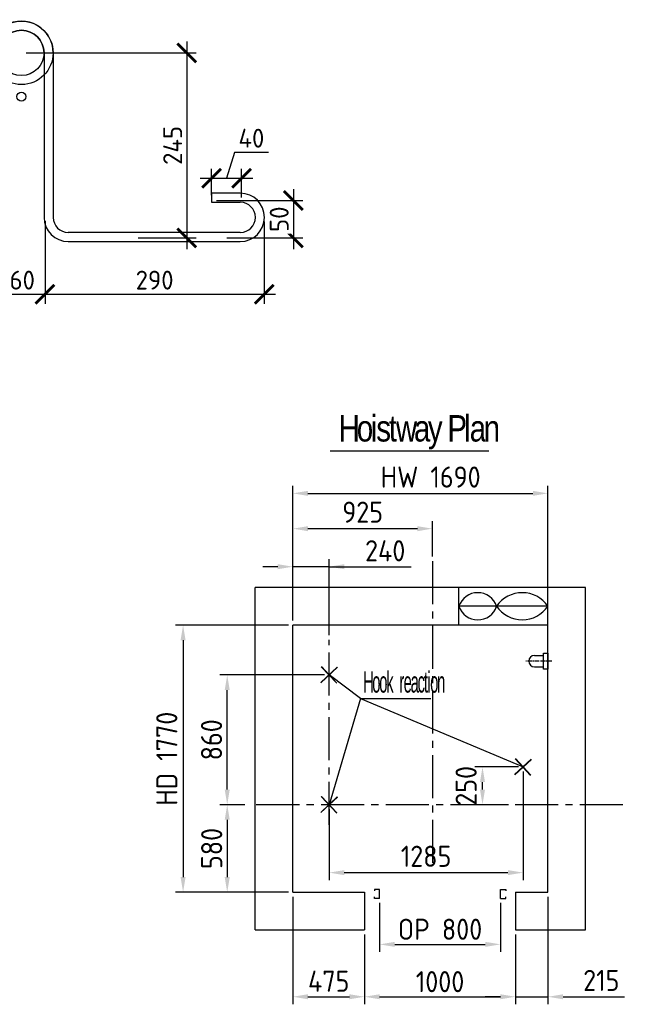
# Model space of a CAD drawing. Header units: millimetres. Extents: x 247266 to 730847, y -636031 to 10052.
# Tile 54 of 256: x 253474 to 257487, y -273600 to -267075. Entities that reach past the tile are written whole.
import ezdxf

# ---------------------------------------------------------------- set-up
doc = ezdxf.new("R2010")
doc.units = ezdxf.units.MM
doc.linetypes.add('CENTER2', pattern=[28.575, 19.05, -3.175, 3.175, -3.175])
for name, color, linetype in [('1Frame', 7, 'Continuous'), ('2CenterLine', 7, 'CENTER2'), ('5Dimension', 7, 'Continuous'), ('7Text', 7, 'Continuous'), ('РАЗМЕРЫ', 7, 'Continuous'), ('井道', 7, 'Continuous')]:
    doc.layers.add(name, color=color, linetype=linetype)
doc.layers.add('Петля', color=7, linetype='Continuous', lineweight=30)
doc.styles.add('ACGBTS', font='isocp.shx', dxfattribs={"bigfont": 'gbcbig.shx'})
doc.styles.get("Standard").update_dxf_attribs({"font": 'arial.ttf'})
doc.styles.add('ГОСТ', font='GOST_Common.ttf')
doc.dimstyles.new('40', dxfattribs={"dimscale": 40, "dimtxt": 3.5, "dimasz": 2.5, "dimexe": 1.25, "dimexo": 0.75, "dimgap": 0.75, "dimtad": 1, "dimdec": 1, "dimdsep": 46, "dimtxsty": 'ACGBTS', "dimcen": 0, "dimclrt": 2, "dimaunit": 1, "dimadec": 1, "dimazin": 2, "dimtfac": 1, "dimtdec": 1, "dimtmove": 0, "dimatfit": 0, "dimfxl": 1, "dimarcsym": 0})
doc.dimstyles.new('ГОСТ', dxfattribs={"dimscale": 0, "dimtxt": 2.5, "dimasz": 2.5, "dimexe": 1.25, "dimexo": 0.625, "dimtad": 1, "dimdec": 0, "dimtxsty": 'ГОСТ', "dimblk": 'ARCHTICK', "dimcen": 2.5, "dimdle": 1.5, "dimclrd": 256, "dimclre": 256, "dimclrt": 256, "dimadec": 0, "dimazin": 0, "dimtfac": 1, "dimtdec": 0, "dimtmove": 1, "dimatfit": 3, "dimfxl": 2, "dimtfill": 1, "dimlwd": -1, "dimarcsym": 0})

# ---------------------------------------------------------------- blocks, each defined once
blk = doc.blocks.new('петл')
at = {"layer": 'DEFPOINTS', "ltscale": 10}
for radius in [42, 30]:
    blk.add_circle((448329.1, -12654.2), radius, dxfattribs=at)
at = {"layer": 'DEFPOINTS', "ltscale": 5}
blk.add_circle((448329.1, -12712.2), 6, dxfattribs=at)
at = {"layer": 'Петля', "ltscale": 10}
for p, q in [((448287.1, -12654.2), (448287.1, -12872.2)), ((448299.1, -12654.2), (448299.1, -12872.2)), ((448359.1, -12654.2), (448359.1, -12872.2)), ((448371.1, -12654), (448371.1, -12872.2))]:
    blk.add_line(p, q, dxfattribs=at)
at = {"layer": 'Петля', "ltscale": 5}
for p, q in [((448039.1, -12892.2), (448267.1, -12892.2)), ((448619.1, -12892.2), (448391.1, -12892.2)), ((448267.1, -12904.2), (448039.1, -12904.2)), ((448391.1, -12904.2), (448619.1, -12904.2))]:
    blk.add_line(p, q, dxfattribs=at)
for points in [[(448039.1, -12840.2), (448077.1, -12840.2), (448077.1, -12852.2), (448039.1, -12852.2)], [(448619.1, -12840.2), (448581.1, -12840.2), (448581.1, -12852.2), (448619.1, -12852.2)]]:
    blk.add_lwpolyline(points, dxfattribs=at)
for centre, radius, start, end in [((448329.1, -12654.1), 42, 359.8414, 180.1586), ((448039.1, -12872.2), 32, 90, 270), ((448619.1, -12872.2), 32, 270, 90), ((448039.1, -12872.2), 20, 90, 270), ((448619.1, -12872.2), 20, 270, 90), ((448039.1, -12872.2), 32, 180, 270), ((448039.1, -12872.2), 20, 180, 270), ((448267.1, -12872.2), 20, 270, 0), ((448267.1, -12872.2), 32, 270, 0), ((448391.1, -12872.2), 32, 180, 270), ((448391.1, -12872.2), 20, 180, 270), ((448619.1, -12872.2), 20, 270, 0), ((448619.1, -12872.2), 32, 270, 0)]:
    blk.add_arc(centre, radius, start, end, dxfattribs=at)
at = {"layer": 'Петля', "ltscale": 10}
blk.add_arc((448329.1, -12654.2), 30, 0, 180, dxfattribs=at)
blk = doc.blocks.new('_ArchTick')
at = {"color": 0, "linetype": 'ByBlock', "const_width": 0.15}
blk.add_lwpolyline([(-0.5, -0.5), (0.5, 0.5)], dxfattribs=at)
blk = doc.blocks.new('*D2139')
at = {"layer": 'DEFPOINTS', "color": 0, "ltscale": 100}
for p in [(253486.2, -267295), (254228.2, -268521.3), (254581.7, -268521.3)]:
    blk.add_point(p, dxfattribs=at)
at = {"layer": 'РАЗМЕРЫ'}
blk.add_line((254581.7, -267220), (254581.7, -268596.3), dxfattribs=at)
at = {"layer": 'РАЗМЕРЫ', "lineweight": -2}
for p, q in [((253517.5, -267295), (254644.2, -267295)), ((254259.4, -268521.3), (254644.2, -268521.3))]:
    blk.add_line(p, q, dxfattribs=at)
at = {"layer": 'РАЗМЕРЫ', "ltscale": 100, "xscale": 125, "yscale": 125, "zscale": 125}
for p, rotation in [((254581.7, -267295), 90), ((254581.7, -268521.3), 270)]:
    blk.add_blockref('_ArchTick', p, dxfattribs=dict(at, rotation=rotation))
at = {"layer": 'РАЗМЕРЫ', "ltscale": 100, "insert": (254487.9, -267908.1), "char_height": 125, "attachment_point": 5, "rotation": 90, "style": 'ГОСТ', "bg_fill": 3, "box_fill_scale": 1.1, "bg_fill_color": 256, "bg_fill_true_color": 13158600, "bg_fill_transparency": 0}
blk.add_mtext('245', dxfattribs=at)
blk = doc.blocks.new('*D2141')
at = {"layer": 'DEFPOINTS', "color": 0, "ltscale": 100}
for p in [(253642.3, -268379.6), (255094.3, -268381.6), (255094.3, -268894.5)]:
    blk.add_point(p, dxfattribs=at)
at = {"layer": 'РАЗМЕРЫ', "lineweight": -2}
for p, q in [((253642.3, -268410.9), (253642.3, -268957)), ((255094.3, -268412.9), (255094.3, -268957))]:
    blk.add_line(p, q, dxfattribs=at)
at = {"layer": 'РАЗМЕРЫ'}
blk.add_line((253567.3, -268894.5), (255169.3, -268894.5), dxfattribs=at)
at = {"layer": 'РАЗМЕРЫ', "ltscale": 100, "xscale": 125, "yscale": 125, "zscale": 125, "rotation": 180}
blk.add_blockref('_ArchTick', (253642.3, -268894.5), dxfattribs=at)
at = {"layer": 'РАЗМЕРЫ', "ltscale": 100, "xscale": 125, "yscale": 125, "zscale": 125}
blk.add_blockref('_ArchTick', (255094.3, -268894.5), dxfattribs=at)
at = {"layer": 'РАЗМЕРЫ', "ltscale": 100, "insert": (254368.3, -268800.7), "char_height": 125, "attachment_point": 5, "style": 'ГОСТ', "bg_fill": 3, "box_fill_scale": 1.1, "bg_fill_color": 256, "bg_fill_true_color": 13158600, "bg_fill_transparency": 0}
blk.add_mtext('290', dxfattribs=at)
blk = doc.blocks.new('*D2142')
at = {"layer": 'DEFPOINTS', "color": 0, "ltscale": 100}
for p in [(253340.2, -268688.8), (253642.3, -268688.8), (253642.3, -268894.5)]:
    blk.add_point(p, dxfattribs=at)
at = {"layer": 'РАЗМЕРЫ', "lineweight": -2}
for p, q in [((253340.2, -268720.1), (253340.2, -268957)), ((253642.3, -268720.1), (253642.3, -268957))]:
    blk.add_line(p, q, dxfattribs=at)
at = {"layer": 'РАЗМЕРЫ'}
blk.add_line((253265.2, -268894.5), (253717.3, -268894.5), dxfattribs=at)
at = {"layer": 'РАЗМЕРЫ', "ltscale": 100, "xscale": 125, "yscale": 125, "zscale": 125, "rotation": 180}
blk.add_blockref('_ArchTick', (253340.2, -268894.5), dxfattribs=at)
at = {"layer": 'РАЗМЕРЫ', "ltscale": 100, "xscale": 125, "yscale": 125, "zscale": 125}
blk.add_blockref('_ArchTick', (253642.3, -268894.5), dxfattribs=at)
at = {"layer": 'РАЗМЕРЫ', "ltscale": 100, "insert": (253491.3, -268800.7), "char_height": 125, "attachment_point": 5, "style": 'ГОСТ', "bg_fill": 3, "box_fill_scale": 1.1, "bg_fill_color": 256, "bg_fill_true_color": 13158600, "bg_fill_transparency": 0}
blk.add_mtext('60', dxfattribs=at)
blk = doc.blocks.new('*D2143')
at = {"layer": 'DEFPOINTS', "color": 0, "ltscale": 100}
for p in [(254746.2, -268273), (254816.4, -268521.3), (255287.6, -268521.3)]:
    blk.add_point(p, dxfattribs=at)
at = {"layer": 'РАЗМЕРЫ'}
blk.add_line((255287.6, -268198), (255287.6, -268596.3), dxfattribs=at)
at = {"layer": 'РАЗМЕРЫ', "lineweight": -2}
for p, q in [((254777.5, -268273), (255350.1, -268273)), ((254847.7, -268521.3), (255350.1, -268521.3))]:
    blk.add_line(p, q, dxfattribs=at)
at = {"layer": 'РАЗМЕРЫ', "ltscale": 100, "xscale": 125, "yscale": 125, "zscale": 125}
for p, rotation in [((255287.6, -268273), 90), ((255287.6, -268521.3), 270)]:
    blk.add_blockref('_ArchTick', p, dxfattribs=dict(at, rotation=rotation))
at = {"layer": 'РАЗМЕРЫ', "ltscale": 100, "insert": (255193.8, -268397.1), "char_height": 125, "attachment_point": 5, "rotation": 90, "style": 'ГОСТ', "bg_fill": 3, "box_fill_scale": 1.1, "bg_fill_color": 256, "bg_fill_true_color": 13158600, "bg_fill_transparency": 0}
blk.add_mtext('50', dxfattribs=at)
blk = doc.blocks.new('*D2144')
at = {"layer": 'DEFPOINTS', "color": 0, "ltscale": 100}
for p in [(254944.6, -268126), (254746.2, -268268.6), (254944.6, -268285.3)]:
    blk.add_point(p, dxfattribs=at)
at = {"layer": 'РАЗМЕРЫ'}
for p, q in [((254897, -267954.1), (254845.4, -268126)), ((255122.2, -267954.1), (254897, -267954.1)), ((254671.2, -268126), (255019.6, -268126))]:
    blk.add_line(p, q, dxfattribs=at)
at = {"layer": 'РАЗМЕРЫ', "lineweight": -2}
for p, q in [((254746.2, -268237.3), (254746.2, -268063.5)), ((254944.6, -268254.1), (254944.6, -268063.5))]:
    blk.add_line(p, q, dxfattribs=at)
at = {"layer": 'РАЗМЕРЫ', "ltscale": 100, "xscale": 125, "yscale": 125, "zscale": 125, "rotation": 180}
blk.add_blockref('_ArchTick', (254746.2, -268126), dxfattribs=at)
at = {"layer": 'РАЗМЕРЫ', "ltscale": 100, "xscale": 125, "yscale": 125, "zscale": 125}
blk.add_blockref('_ArchTick', (254944.6, -268126), dxfattribs=at)
at = {"layer": 'РАЗМЕРЫ', "ltscale": 100, "insert": (255009.6, -267860.3), "char_height": 125, "attachment_point": 5, "style": 'ГОСТ', "bg_fill": 3, "box_fill_scale": 1.1, "bg_fill_color": 256, "bg_fill_true_color": 13158600, "bg_fill_transparency": 0}
blk.add_mtext('40', dxfattribs=at)
blk = doc.blocks.new('*D2136')
at = {"layer": '5Dimension', "color": 0, "lineweight": -2}
for p, q in [((255284.4, -271056.9), (255284.4, -270163.7)), ((256974.4, -271056.9), (256974.4, -270163.7)), ((255384.4, -270213.7), (256874.4, -270213.7))]:
    blk.add_line(p, q, dxfattribs=at)
at = {"layer": '5Dimension', "color": 0, "ltscale": 100}
for points in [[(255384.4, -270197), (255384.4, -270230.3), (255284.4, -270213.7)], [(256874.4, -270230.3), (256874.4, -270197), (256974.4, -270213.7)]]:
    blk.add_solid(points, dxfattribs=at)
at = {"layer": 'DEFPOINTS', "color": 0, "ltscale": 100}
for p in [(256974.4, -270213.7), (255284.4, -271086.9), (256974.4, -271086.9)]:
    blk.add_point(p, dxfattribs=at)
at = {"layer": '5Dimension', "color": 2, "ltscale": 100, "insert": (256197.4, -270105.6), "char_height": 140, "attachment_point": 5, "style": 'ACGBTS'}
blk.add_mtext('HW 1690', dxfattribs=at)
blk = doc.blocks.new('*D2137')
at = {"layer": '5Dimension', "color": 0, "lineweight": -2}
for p, q in [((255254.4, -271086.9), (254507.1, -271086.9)), ((254557.1, -271186.9), (254557.1, -272756.9)), ((255254.4, -272856.9), (254507.1, -272856.9))]:
    blk.add_line(p, q, dxfattribs=at)
at = {"layer": '5Dimension', "color": 0, "ltscale": 100}
for points in [[(254573.8, -271186.9), (254540.4, -271186.9), (254557.1, -271086.9)], [(254540.4, -272756.9), (254573.8, -272756.9), (254557.1, -272856.9)]]:
    blk.add_solid(points, dxfattribs=at)
at = {"layer": 'DEFPOINTS', "color": 0, "ltscale": 100}
for p in [(255284.4, -271086.9), (254557.1, -272856.9), (255284.4, -272856.9)]:
    blk.add_point(p, dxfattribs=at)
at = {"layer": '5Dimension', "color": 2, "ltscale": 100, "insert": (254449.1, -271971.9), "char_height": 140, "attachment_point": 5, "rotation": 90, "style": 'ACGBTS'}
blk.add_mtext('HD 1770', dxfattribs=at)
blk = doc.blocks.new('*D2138')
at = {"layer": '5Dimension', "color": 0, "lineweight": -2}
for p, q in [((254965.1, -272276.9), (254799.5, -272276.9)), ((254849.5, -272376.9), (254849.5, -272756.9)), ((255254.4, -272856.9), (254799.5, -272856.9))]:
    blk.add_line(p, q, dxfattribs=at)
at = {"layer": '5Dimension', "color": 0, "ltscale": 100}
for points in [[(254866.2, -272376.9), (254832.8, -272376.9), (254849.5, -272276.9)], [(254832.8, -272756.9), (254866.2, -272756.9), (254849.5, -272856.9)]]:
    blk.add_solid(points, dxfattribs=at)
at = {"layer": 'DEFPOINTS', "color": 0, "ltscale": 100}
for p in [(254995.1, -272276.9), (254849.5, -272856.9), (255284.4, -272856.9)]:
    blk.add_point(p, dxfattribs=at)
at = {"layer": '5Dimension', "color": 2, "ltscale": 100, "insert": (254746.6, -272566.9), "char_height": 140, "attachment_point": 5, "rotation": 90, "style": 'ACGBTS'}
blk.add_mtext('580', dxfattribs=at)
blk = doc.blocks.new('*D2115')
at = {"layer": '5Dimension', "color": 0, "lineweight": -2}
for p, q in [((255494.4, -271416.9), (254799.5, -271416.9)), ((254849.5, -272176.9), (254849.5, -271516.9)), ((254965.1, -272276.9), (254799.5, -272276.9))]:
    blk.add_line(p, q, dxfattribs=at)
at = {"layer": '5Dimension', "color": 0, "ltscale": 100}
for points in [[(254866.2, -271516.9), (254832.8, -271516.9), (254849.5, -271416.9)], [(254832.8, -272176.9), (254866.2, -272176.9), (254849.5, -272276.9)]]:
    blk.add_solid(points, dxfattribs=at)
at = {"layer": 'DEFPOINTS', "color": 0, "ltscale": 100}
for p in [(254849.5, -271416.9), (255524.4, -271416.9), (254995.1, -272276.9)]:
    blk.add_point(p, dxfattribs=at)
at = {"layer": '5Dimension', "color": 2, "ltscale": 100, "insert": (254745.5, -271846.9), "char_height": 140, "attachment_point": 5, "rotation": 90, "style": 'ACGBTS'}
blk.add_mtext('860', dxfattribs=at)
blk = doc.blocks.new('*D2116')
at = {"layer": '5Dimension', "color": 0, "lineweight": -2}
for p, q in [((255184.4, -270699.7), (255084.4, -270699.7)), ((255284.4, -271056.9), (255284.4, -270649.7)), ((255524.4, -270699.7), (255284.4, -270699.7)), ((255524.4, -271154.4), (255524.4, -270649.7)), ((255524.4, -270699.7), (256067.9, -270699.7)), ((255624.4, -270699.7), (255724.4, -270699.7))]:
    blk.add_line(p, q, dxfattribs=at)
at = {"layer": '5Dimension', "color": 0, "ltscale": 100}
for points in [[(255184.4, -270716.4), (255184.4, -270683), (255284.4, -270699.7)], [(255624.4, -270683), (255624.4, -270716.4), (255524.4, -270699.7)]]:
    blk.add_solid(points, dxfattribs=at)
at = {"layer": 'DEFPOINTS', "color": 0, "ltscale": 100}
for p in [(255284.4, -270699.7), (255284.4, -271086.9), (255524.4, -271184.4)]:
    blk.add_point(p, dxfattribs=at)
at = {"layer": '5Dimension', "color": 2, "ltscale": 100, "insert": (255896.1, -270594.3), "char_height": 140, "attachment_point": 5, "style": 'ACGBTS'}
blk.add_mtext('240', dxfattribs=at)
blk = doc.blocks.new('*D2117')
at = {"layer": '5Dimension', "color": 0, "lineweight": -2}
for p, q in [((255284.4, -271056.9), (255284.4, -270397.7)), ((256209.4, -270632.5), (256209.4, -270397.7)), ((256109.4, -270447.7), (255384.4, -270447.7))]:
    blk.add_line(p, q, dxfattribs=at)
at = {"layer": '5Dimension', "color": 0, "ltscale": 100}
for points in [[(255384.4, -270431.1), (255384.4, -270464.4), (255284.4, -270447.7)], [(256109.4, -270464.4), (256109.4, -270431.1), (256209.4, -270447.7)]]:
    blk.add_solid(points, dxfattribs=at)
at = {"layer": 'DEFPOINTS', "color": 0, "ltscale": 100}
for p in [(255284.4, -270447.7), (256209.4, -270662.5), (255284.4, -271086.9)]:
    blk.add_point(p, dxfattribs=at)
at = {"layer": '5Dimension', "color": 2, "ltscale": 100, "insert": (255746.9, -270338.3), "char_height": 140, "attachment_point": 5, "style": 'ACGBTS'}
blk.add_mtext('925', dxfattribs=at)
blk = doc.blocks.new('*D2118')
at = {"layer": '5Dimension', "color": 0, "lineweight": -2}
for p, q in [((255859.4, -272927.9), (255859.4, -273252.3)), ((256659.4, -272927.9), (256659.4, -273252.3)), ((255959.4, -273202.3), (256559.4, -273202.3))]:
    blk.add_line(p, q, dxfattribs=at)
at = {"layer": '5Dimension', "color": 0, "ltscale": 100}
for points in [[(255959.4, -273185.7), (255959.4, -273219), (255859.4, -273202.3)], [(256559.4, -273219), (256559.4, -273185.7), (256659.4, -273202.3)]]:
    blk.add_solid(points, dxfattribs=at)
at = {"layer": 'DEFPOINTS', "color": 0, "ltscale": 100}
for p in [(255859.4, -272897.9), (256659.4, -272897.9), (256659.4, -273202.3)]:
    blk.add_point(p, dxfattribs=at)
at = {"layer": '5Dimension', "color": 2, "ltscale": 100, "insert": (256259.4, -273102.3), "char_height": 140, "attachment_point": 5, "style": 'ACGBTS'}
blk.add_mtext('OP 800', dxfattribs=at)
blk = doc.blocks.new('*D2119')
at = {"layer": '5Dimension', "color": 0, "lineweight": -2}
for p, q in [((255284.4, -272886.9), (255284.4, -273599.5)), ((255759.4, -273136.9), (255759.4, -273599.5)), ((255384.4, -273549.5), (255659.4, -273549.5))]:
    blk.add_line(p, q, dxfattribs=at)
at = {"layer": '5Dimension', "color": 0, "ltscale": 100}
for points in [[(255384.4, -273532.9), (255384.4, -273566.2), (255284.4, -273549.5)], [(255659.4, -273566.2), (255659.4, -273532.9), (255759.4, -273549.5)]]:
    blk.add_solid(points, dxfattribs=at)
at = {"layer": 'DEFPOINTS', "color": 0, "ltscale": 100}
for p in [(255284.4, -272856.9), (255759.4, -273106.9), (255759.4, -273549.5)]:
    blk.add_point(p, dxfattribs=at)
at = {"layer": '5Dimension', "color": 2, "ltscale": 100, "insert": (255521.9, -273446.6), "char_height": 140, "attachment_point": 5, "style": 'ACGBTS'}
blk.add_mtext('475', dxfattribs=at)
blk = doc.blocks.new('*D2120')
at = {"layer": '5Dimension', "color": 0, "lineweight": -2}
for p, q in [((255759.4, -273136.9), (255759.4, -273599.5)), ((256759.4, -273136.9), (256759.4, -273599.5)), ((255859.4, -273549.5), (256659.4, -273549.5))]:
    blk.add_line(p, q, dxfattribs=at)
at = {"layer": '5Dimension', "color": 0, "ltscale": 100}
for points in [[(255859.4, -273532.9), (255859.4, -273566.2), (255759.4, -273549.5)], [(256659.4, -273566.2), (256659.4, -273532.9), (256759.4, -273549.5)]]:
    blk.add_solid(points, dxfattribs=at)
at = {"layer": 'DEFPOINTS', "color": 0, "ltscale": 100}
for p in [(255759.4, -273106.9), (256759.4, -273106.9), (256759.4, -273549.5)]:
    blk.add_point(p, dxfattribs=at)
at = {"layer": '5Dimension', "color": 2, "ltscale": 100, "insert": (256259.4, -273449.5), "char_height": 140, "attachment_point": 5, "style": 'ACGBTS'}
blk.add_mtext('1000', dxfattribs=at)
blk = doc.blocks.new('*D2121')
at = {"layer": '5Dimension', "color": 0, "lineweight": -2}
for p, q in [((256974.4, -272886.9), (256974.4, -273599.5)), ((256759.4, -273136.9), (256759.4, -273599.5)), ((256659.4, -273549.5), (256559.4, -273549.5)), ((256759.4, -273549.5), (256974.4, -273549.5)), ((257074.4, -273549.5), (257481.7, -273549.5))]:
    blk.add_line(p, q, dxfattribs=at)
at = {"layer": '5Dimension', "color": 0, "ltscale": 100}
for points in [[(256659.4, -273566.2), (256659.4, -273532.9), (256759.4, -273549.5)], [(257074.4, -273532.9), (257074.4, -273566.2), (256974.4, -273549.5)]]:
    blk.add_solid(points, dxfattribs=at)
at = {"layer": 'DEFPOINTS', "color": 0, "ltscale": 100}
for p in [(256974.4, -272856.9), (256759.4, -273106.9), (256974.4, -273549.5)]:
    blk.add_point(p, dxfattribs=at)
at = {"layer": '5Dimension', "color": 2, "ltscale": 100, "insert": (257328, -273441.2), "char_height": 140, "attachment_point": 5, "style": 'ACGBTS'}
blk.add_mtext('215', dxfattribs=at)
blk = doc.blocks.new('Z$W@#396')
for p, q in [((37.4, 60), (77.4, 60)), ((37.4, 10), (77.4, 10))]:
    blk.add_line(p, q)
blk.add_lwpolyline([(77.4, 70), (97.4, 70), (97.4, 0), (77.4, 0)], close=True)
blk.add_arc((37.4, 35), 25, 90, 270)
at = {"layer": '2CenterLine'}
blk.add_line((114.9, 35), (0, 35), dxfattribs=at)
blk = doc.blocks.new('*D2122')
at = {"layer": '5Dimension', "color": 0, "lineweight": -2}
for p, q in [((256809.4, -272056.9), (256809.4, -272777)), ((255524.4, -272306.9), (255524.4, -272777)), ((255624.4, -272727), (256709.4, -272727))]:
    blk.add_line(p, q, dxfattribs=at)
at = {"layer": '5Dimension', "color": 0, "ltscale": 100}
for points in [[(255624.4, -272710.3), (255624.4, -272743.6), (255524.4, -272727)], [(256709.4, -272743.6), (256709.4, -272710.3), (256809.4, -272727)]]:
    blk.add_solid(points, dxfattribs=at)
at = {"layer": 'DEFPOINTS', "color": 0, "ltscale": 100}
for p in [(256809.4, -272026.9), (255524.4, -272276.9), (256809.4, -272727)]:
    blk.add_point(p, dxfattribs=at)
at = {"layer": '5Dimension', "color": 2, "ltscale": 100, "insert": (256166.9, -272618.6), "char_height": 140, "attachment_point": 5, "style": 'ACGBTS'}
blk.add_mtext('1285', dxfattribs=at)
blk = doc.blocks.new('*D2123')
at = {"layer": '5Dimension', "color": 0, "lineweight": -2}
for p, q in [((256779.4, -272026.9), (256490.8, -272026.9)), ((256540.8, -272176.9), (256540.8, -272126.9)), ((256713.5, -272276.9), (256490.8, -272276.9))]:
    blk.add_line(p, q, dxfattribs=at)
at = {"layer": '5Dimension', "color": 0, "ltscale": 100}
for points in [[(256557.5, -272126.9), (256524.2, -272126.9), (256540.8, -272026.9)], [(256524.2, -272176.9), (256557.5, -272176.9), (256540.8, -272276.9)]]:
    blk.add_solid(points, dxfattribs=at)
at = {"layer": 'DEFPOINTS', "color": 0, "ltscale": 100}
for p in [(256540.8, -272026.9), (256809.4, -272026.9), (256743.5, -272276.9)]:
    blk.add_point(p, dxfattribs=at)
at = {"layer": '5Dimension', "color": 2, "ltscale": 100, "insert": (256432.5, -272151.9), "char_height": 140, "attachment_point": 5, "rotation": 90, "style": 'ACGBTS'}
blk.add_mtext('250', dxfattribs=at)

msp = doc.modelspace()

# ---------------------------------------------------------------- linework, layer by layer
for p, q in [((256384.36, -271086.9), (256384.36, -270836.9)), ((256974.36, -271086.9), (256974.36, -270836.9)), ((256974.36, -270961.9), (256384.36, -270961.9)), ((255759.36, -272856.9), (255759.36, -273106.9)), ((256759.36, -272856.9), (256759.36, -273106.9))]:
    msp.add_line(p, q)
for centre, radius, start, end in [((256509.36, -271003.7), 131.81, 18.492225, 161.507775), ((256804.36, -271077.45), 205.56, 34.205458, 145.794542), ((256509.36, -270920.09), 131.81, 198.492225, 341.507775), ((256804.36, -270846.34), 205.56, 214.205458, 325.794542)]:
    msp.add_arc(centre, radius, start, end)
at = {"layer": '1Frame'}
for p, q in [((255468.96, -271467.46), (255578.39, -271364.87)), ((255469.64, -271468.19), (255579.07, -271365.6)), ((255470.33, -271468.92), (255579.75, -271366.33)), ((255574.92, -271472.29), (255472.33, -271362.87)), ((255575.65, -271471.61), (255473.06, -271362.18)), ((255576.38, -271470.93), (255473.79, -271361.5)), ((256753.96, -272077.46), (256863.39, -271974.87)), ((256754.64, -272078.19), (256864.07, -271975.6)), ((256755.33, -272078.92), (256864.75, -271976.33)), ((256859.92, -272082.29), (256757.33, -271972.87)), ((256860.65, -272081.61), (256758.06, -271972.18)), ((256861.38, -272080.93), (256758.79, -271971.5)), ((255468.96, -272327.46), (255578.39, -272224.87)), ((255469.64, -272328.19), (255579.07, -272225.6)), ((255470.33, -272328.92), (255579.75, -272226.33)), ((255574.92, -272332.29), (255472.33, -272222.87)), ((255575.65, -272331.61), (255473.06, -272222.18)), ((255576.38, -272330.93), (255473.79, -272221.5))]:
    msp.add_line(p, q, dxfattribs=at)
at = {"layer": '2CenterLine', "ltscale": 15}
for p, q in [((256209.36, -270662.5), (256209.36, -272672.64)), ((255524.36, -272411.11), (255524.36, -271184.38)), ((257471.14, -272276.9), (254995.11, -272276.9))]:
    msp.add_line(p, q, dxfattribs=at)
at = {"layer": '5Dimension'}
for p, q in [((255530.68, -269931.27), (256582.54, -269931.27)), ((255732.87, -271573.58), (255524.36, -271416.9)), ((255732.87, -271573.58), (255524.36, -272276.9)), ((255732.87, -271573.58), (256198.57, -271573.58)), ((255732.87, -271573.58), (256810.77, -272026.94)), ((255859.36, -272837.9), (255824.36, -272837.9)), ((255824.36, -272837.9), (255824.36, -272848.33)), ((255859.36, -272897.9), (255859.36, -272837.9)), ((256659.36, -272897.9), (256659.36, -272837.9)), ((256659.36, -272837.9), (256694.36, -272837.9)), ((256694.36, -272837.9), (256694.36, -272848.33)), ((255824.36, -272897.9), (255824.36, -272888.21)), ((255859.36, -272897.9), (255824.36, -272897.9)), ((256659.36, -272897.9), (256694.36, -272897.9)), ((256694.36, -272897.9), (256694.36, -272888.21))]:
    msp.add_line(p, q, dxfattribs=at)
at = {"layer": '井道'}
for p, q in [((255034.36, -273106.9), (255034.36, -270836.9)), ((257224.36, -270836.9), (255034.36, -270836.9)), ((257224.36, -273106.9), (257224.36, -270836.9)), ((255284.36, -272856.9), (255284.36, -271086.9)), ((256974.36, -271086.9), (255284.36, -271086.9)), ((256974.36, -272856.9), (256974.36, -271086.9)), ((255284.36, -272856.9), (255759.36, -272856.9)), ((256759.36, -272856.9), (256974.36, -272856.9)), ((255034.36, -273106.9), (255759.36, -273106.9)), ((256759.36, -273106.9), (257224.36, -273106.9))]:
    msp.add_line(p, q, dxfattribs=at)

# ---------------------------------------------------------------- block references
at = {"xscale": 1.5, "yscale": 1.5, "zscale": 1.5}
msp.add_blockref('Z$W@#396', (256828.28, -271377.9), dxfattribs=at)
at = {"layer": 'РАЗМЕРЫ', "xscale": 5, "yscale": 5, "zscale": 5}
msp.add_blockref('петл', (-1988159.34, -204023.75), dxfattribs=at)

# ---------------------------------------------------------------- texts
at = {"layer": '5Dimension', "insert": (255587.69, -269695.18), "char_height": 175, "width": 1264.6587, "attachment_point": 1}
msp.add_mtext('{\\W0.8;\\T0.8;\\C6;Hoistway Plan}', dxfattribs=at)
at = {"layer": '7Text', "insert": (255750.56, -271393.99), "char_height": 140, "width": 1822.2968, "attachment_point": 1}
msp.add_mtext('{\\W0.5;\\T0.8;\\C3;Hook  reaction }', dxfattribs=at)

# ---------------------------------------------------------------- dimensions: what is measured, and where the dimension line sits
at = {"layer": '5Dimension'}
dim = msp.add_linear_dim(base=(256974.36, -270213.66), p1=(255284.36, -271086.9), p2=(256974.36, -271086.9), text='HW <>', dimstyle='40', dxfattribs=at)
dim.commit()
dim.dimension.update_dxf_attribs({"geometry": '*D2136', "text_midpoint": (256197.4, -270213.66), "dimtype": 160})
for base, p1, p2, picture, middle in [((255284.36, -270447.73), (256209.36, -270662.5), (255284.36, -271086.9), '*D2117', (255746.86, -270338.26)), ((256809.36, -272726.97), (255524.36, -272276.9), (256809.36, -272026.9), '*D2122', (256166.86, -272618.65)), ((255759.36, -273549.52), (255284.36, -272856.9), (255759.36, -273106.9), '*D2119', (255521.86, -273446.62)), ((256974.36, -273549.52), (256759.36, -273106.9), (256974.36, -272856.9), '*D2121', (257328.01, -273441.2)), ((256759.36, -273549.52), (255759.36, -273106.9), (256759.36, -273106.9), '*D2120', (256259.36, -273449.52))]:
    dim = msp.add_linear_dim(base=base, p1=p1, p2=p2, dimstyle='40', dxfattribs=at)
    dim.commit()
    dim.dimension.update_dxf_attribs({"geometry": picture, "text_midpoint": middle})
dim = msp.add_linear_dim(base=(255284.36, -270699.7), p1=(255524.36, -271184.38), p2=(255284.36, -271086.9), dimstyle='40', dxfattribs=at)
dim.commit()
dim.dimension.update_dxf_attribs({"geometry": '*D2116', "text_midpoint": (255896.11, -270699.7), "dimtype": 160})
dim = msp.add_linear_dim(base=(254557.09, -272856.9), p1=(255284.36, -271086.9), p2=(255284.36, -272856.9), angle=90, text='HD <>', dimstyle='40', dxfattribs=at)
dim.commit()
dim.dimension.update_dxf_attribs({"geometry": '*D2137', "text_midpoint": (254449.12, -271971.9)})
for base, p2, picture, middle in [((254849.51, -271416.9), (255524.36, -271416.9), '*D2115', (254745.46, -271846.9)), ((254849.51, -272856.9), (255284.36, -272856.9), '*D2138', (254746.61, -272566.9))]:
    dim = msp.add_linear_dim(base=base, p1=(254995.11, -272276.9), p2=p2, angle=90, dimstyle='40', dxfattribs=at)
    dim.commit()
    dim.dimension.update_dxf_attribs({"geometry": picture, "text_midpoint": middle})
dim = msp.add_linear_dim(base=(256540.82, -272026.9), p1=(256743.51, -272276.9), p2=(256809.36, -272026.9), angle=90, dimstyle='40', dxfattribs=at)
dim.commit()
dim.dimension.update_dxf_attribs({"geometry": '*D2123', "text_midpoint": (256540.82, -272151.9), "dimtype": 160})
dim = msp.add_linear_dim(base=(256659.36, -273202.33), p1=(255859.36, -272897.9), p2=(256659.36, -272897.9), text='OP <>', dimstyle='40', dxfattribs=at)
dim.commit()
dim.dimension.update_dxf_attribs({"geometry": '*D2118', "text_midpoint": (256259.36, -273102.33)})

# ---------------------------------------------------------------- next in the draw order: dimensions: what is measured, and where the dimension line sits
at = {"layer": 'РАЗМЕРЫ'}
dim = msp.add_linear_dim(base=(254581.69, -268521.3), p1=(253486.22, -267294.97), p2=(254228.19, -268521.3), angle=90, dimstyle='ГОСТ', override={"dimscale": 50, "dimlfac": 0.2, "dimtix": 0, "dimtofl": 1, "dimtmove": 1, "dimatfit": 1}, dxfattribs=at)
dim.commit()
dim.dimension.update_dxf_attribs({"geometry": '*D2139', "text_midpoint": (254487.87, -267908.13)})

# ---------------------------------------------------------------- next in the draw order: dimensions: what is measured, and where the dimension line sits
dim = msp.add_linear_dim(base=(255094.31, -268894.47), p1=(253642.31, -268379.61), p2=(255094.31, -268381.61), dimstyle='ГОСТ', override={"dimscale": 50, "dimlfac": 0.2, "dimtix": 0, "dimtofl": 1, "dimtmove": 1, "dimatfit": 1}, dxfattribs=at)
dim.commit()
dim.dimension.update_dxf_attribs({"geometry": '*D2141', "text_midpoint": (254368.31, -268800.66)})

# ---------------------------------------------------------------- next in the draw order: dimensions: what is measured, and where the dimension line sits
dim = msp.add_linear_dim(base=(255287.64, -268521.3), p1=(254746.22, -268272.97), p2=(254816.42, -268521.3), angle=90, dimstyle='ГОСТ', override={"dimscale": 50, "dimlfac": 0.2, "dimtix": 0, "dimtofl": 1, "dimtmove": 1, "dimatfit": 1}, dxfattribs=at)
dim.commit()
dim.dimension.update_dxf_attribs({"geometry": '*D2143', "text_midpoint": (255193.82, -268397.13)})
dim = msp.add_linear_dim(base=(253642.31, -268894.47), p1=(253340.22, -268688.83), p2=(253642.31, -268688.83), dimstyle='ГОСТ', override={"dimscale": 50, "dimlfac": 0.2}, dxfattribs=at)
dim.commit()
dim.dimension.update_dxf_attribs({"geometry": '*D2142', "text_midpoint": (253491.27, -268800.66)})

# ---------------------------------------------------------------- next in the draw order: dimensions: what is measured, and where the dimension line sits
dim = msp.add_linear_dim(base=(254944.64, -268126.01), p1=(254746.22, -268268.57), p2=(254944.64, -268285.33), dimstyle='ГОСТ', override={"dimscale": 50, "dimlfac": 0.2}, dxfattribs=at)
dim.commit()
dim.dimension.update_dxf_attribs({"geometry": '*D2144', "text_midpoint": (254928.26, -267860.26)})

doc.saveas('drawing.dxf')
